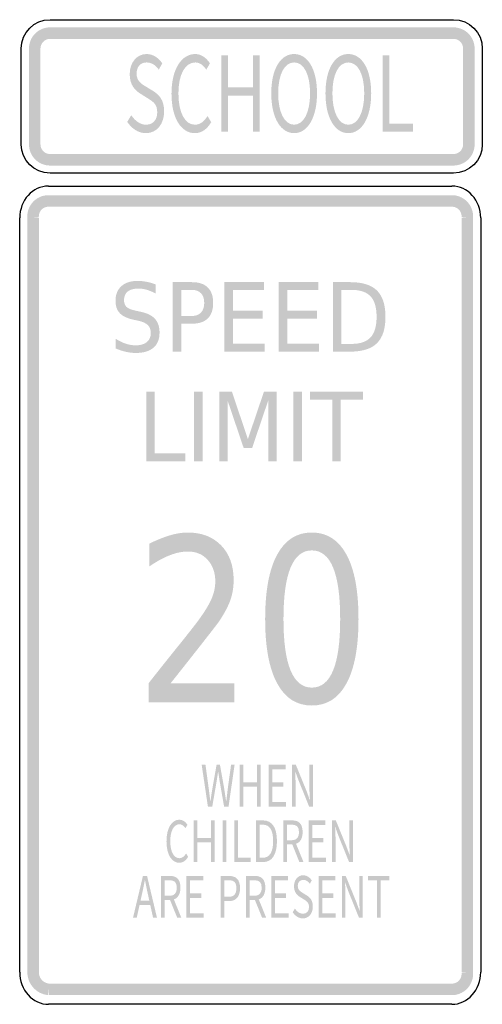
# Model space of a CAD drawing. Header units: inches. Extents: x -0.5 to 0.5, y -1.07 to 1.07.
import ezdxf

# ---------------------------------------------------------------- set-up
doc = ezdxf.new("R2010")
doc.units = ezdxf.units.IN
doc.header["$MEASUREMENT"] = 0

msp = doc.modelspace()

# ---------------------------------------------------------------- hatches: boundary and pattern name
for points in [[(-0.4343, 1.0486), (-0.4388, 1.0484), (-0.4432, 1.0477), (-0.4476, 1.0466), (-0.4518, 1.0451), (-0.4558, 1.0432), (-0.4597, 1.0409), (-0.4633, 1.0382), (-0.4666, 1.0352), (-0.4696, 1.0319), (-0.4723, 1.0283), (-0.4746, 1.0244), (-0.4765, 1.0204), (-0.478, 1.0162), (-0.4791, 1.0118), (-0.4798, 1.0074), (-0.48, 1.0029), (-0.4551, 1.0029), (-0.455, 1.0049), (-0.4547, 1.007), (-0.4542, 1.0089), (-0.4535, 1.0108), (-0.4526, 1.0127), (-0.4516, 1.0144), (-0.4503, 1.0161), (-0.449, 1.0176), (-0.4475, 1.019), (-0.4458, 1.0202), (-0.4441, 1.0212), (-0.4422, 1.0221), (-0.4403, 1.0228), (-0.4383, 1.0233), (-0.4363, 1.0236), (-0.4343, 1.0237), (-0.4343, 1.0486)], [(-0.4343, 1.0237), (0.4377, 1.0237), (0.4377, 1.0486), (-0.4343, 1.0486), (-0.4343, 1.0237)], [(0.4834, 1.0029), (0.4832, 1.0074), (0.4825, 1.0118), (0.4814, 1.0162), (0.4799, 1.0204), (0.478, 1.0244), (0.4757, 1.0283), (0.473, 1.0319), (0.47, 1.0352), (0.4667, 1.0382), (0.4631, 1.0409), (0.4592, 1.0432), (0.4552, 1.0451), (0.451, 1.0466), (0.4466, 1.0477), (0.4422, 1.0484), (0.4377, 1.0486), (0.4377, 1.0237), (0.4397, 1.0236), (0.4418, 1.0233), (0.4437, 1.0228), (0.4457, 1.0221), (0.4475, 1.0212), (0.4492, 1.0202), (0.4509, 1.019), (0.4524, 1.0176), (0.4538, 1.0161), (0.455, 1.0144), (0.456, 1.0127), (0.4569, 1.0108), (0.4576, 1.0089), (0.4581, 1.007), (0.4584, 1.0049), (0.4585, 1.0029), (0.4834, 1.0029)], [(-0.4551, 0.7953), (-0.4551, 1.0029), (-0.48, 1.0029), (-0.48, 0.7953), (-0.4551, 0.7953)], [(0.4585, 1.0029), (0.4585, 0.7953), (0.4834, 0.7953), (0.4834, 1.0029), (0.4585, 1.0029)], [(-0.0643, 0.8227), (-0.0498, 0.8227), (-0.0498, 0.9007), (0.0042, 0.9007), (0.0042, 0.8227), (0.0189, 0.8227), (0.0189, 0.988), (0.0042, 0.988), (0.0042, 0.9187), (-0.0498, 0.9187), (-0.0498, 0.988), (-0.0643, 0.988), (-0.0643, 0.8227)], [(0.2849, 0.8227), (0.3501, 0.8227), (0.3501, 0.8405), (0.2994, 0.8405), (0.2994, 0.988), (0.2849, 0.988), (0.2849, 0.8227)], [(-0.48, 0.7953), (-0.4798, 0.7911), (-0.4792, 0.7869), (-0.4782, 0.7828), (-0.4769, 0.7788), (-0.4752, 0.7749), (-0.4731, 0.7712), (-0.4707, 0.7678), (-0.4681, 0.7645), (-0.4651, 0.7615), (-0.4618, 0.7588), (-0.4583, 0.7564), (-0.4547, 0.7544), (-0.4508, 0.7527), (-0.4468, 0.7513), (-0.4427, 0.7504), (-0.4385, 0.7498), (-0.4343, 0.7496), (-0.4343, 0.7745), (-0.4362, 0.7746), (-0.4381, 0.7749), (-0.44, 0.7753), (-0.4418, 0.7759), (-0.4436, 0.7767), (-0.4452, 0.7776), (-0.4468, 0.7787), (-0.4483, 0.7799), (-0.4496, 0.7813), (-0.4509, 0.7828), (-0.4519, 0.7844), (-0.4529, 0.786), (-0.4537, 0.7878), (-0.4543, 0.7896), (-0.4547, 0.7915), (-0.455, 0.7934), (-0.4551, 0.7953), (-0.48, 0.7953)], [(0.4377, 0.7496), (0.4422, 0.7498), (0.4466, 0.7505), (0.451, 0.7516), (0.4552, 0.7531), (0.4592, 0.755), (0.4631, 0.7573), (0.4667, 0.76), (0.47, 0.763), (0.473, 0.7663), (0.4757, 0.7699), (0.478, 0.7737), (0.4799, 0.7778), (0.4814, 0.782), (0.4825, 0.7864), (0.4832, 0.7908), (0.4834, 0.7953), (0.4585, 0.7953), (0.4584, 0.7932), (0.4581, 0.7912), (0.4576, 0.7893), (0.4569, 0.7873), (0.456, 0.7855), (0.455, 0.7837), (0.4538, 0.7821), (0.4524, 0.7806), (0.4509, 0.7792), (0.4492, 0.778), (0.4475, 0.777), (0.4457, 0.7761), (0.4437, 0.7754), (0.4418, 0.7749), (0.4397, 0.7746), (0.4377, 0.7745), (0.4377, 0.7496)], [(0.4377, 0.7745), (-0.4343, 0.7745), (-0.4343, 0.7496), (0.4377, 0.7496), (0.4377, 0.7745)], [(-0.4377, 0.6855), (-0.442, 0.6853), (-0.4462, 0.6847), (-0.4504, 0.6837), (-0.4544, 0.6824), (-0.4583, 0.6806), (-0.462, 0.6785), (-0.4655, 0.6761), (-0.4688, 0.6734), (-0.4718, 0.6703), (-0.4745, 0.667), (-0.4769, 0.6635), (-0.4789, 0.6598), (-0.4806, 0.6558), (-0.4819, 0.6518), (-0.4829, 0.6476), (-0.4834, 0.6434), (-0.4836, 0.6391), (-0.4833, 0.6349), (-0.4585, 0.6375), (-0.4587, 0.6394), (-0.4586, 0.6414), (-0.4583, 0.6433), (-0.4579, 0.6452), (-0.4573, 0.647), (-0.4565, 0.6488), (-0.4556, 0.6505), (-0.4545, 0.6522), (-0.4533, 0.6537), (-0.4519, 0.6551), (-0.4504, 0.6563), (-0.4488, 0.6574), (-0.4471, 0.6584), (-0.4453, 0.6592), (-0.4435, 0.6598), (-0.4416, 0.6602), (-0.4397, 0.6605), (-0.4377, 0.6606), (-0.4377, 0.6855)], [(-0.4377, 0.6606), (0.4343, 0.6606), (0.4343, 0.6855), (-0.4377, 0.6855), (-0.4377, 0.6606)], [(0.4799, 0.6349), (0.4802, 0.6391), (0.48, 0.6434), (0.4795, 0.6476), (0.4785, 0.6518), (0.4772, 0.6558), (0.4755, 0.6598), (0.4735, 0.6635), (0.4711, 0.667), (0.4684, 0.6703), (0.4654, 0.6734), (0.4621, 0.6761), (0.4586, 0.6785), (0.4549, 0.6806), (0.451, 0.6824), (0.4469, 0.6837), (0.4428, 0.6847), (0.4386, 0.6853), (0.4343, 0.6855), (0.4343, 0.6606), (0.4362, 0.6605), (0.4382, 0.6602), (0.4401, 0.6598), (0.4419, 0.6592), (0.4437, 0.6584), (0.4454, 0.6574), (0.447, 0.6563), (0.4485, 0.6551), (0.4499, 0.6537), (0.4511, 0.6522), (0.4522, 0.6505), (0.4531, 0.6488), (0.4539, 0.647), (0.4545, 0.6452), (0.4549, 0.6433), (0.4552, 0.6414), (0.4552, 0.6394), (0.4551, 0.6375), (0.4799, 0.6349)], [(-0.4585, -0.996), (-0.4585, 0.6362), (-0.4834, 0.6362), (-0.4834, -0.996), (-0.4585, -0.996)], [(0.4551, 0.6362), (0.4551, -0.996), (0.48, -0.996), (0.48, 0.6362), (0.4551, 0.6362)], [(-0.0573, 0.4973), (0.0282, 0.4973), (0.0282, 0.4802), (-0.039, 0.4802), (-0.039, 0.4357), (0.0255, 0.4357), (0.0255, 0.4186), (-0.039, 0.4186), (-0.039, 0.3641), (0.0299, 0.3641), (0.0299, 0.347), (-0.0573, 0.347), (-0.0573, 0.4973)], [(0.0599, 0.4973), (0.1454, 0.4973), (0.1454, 0.4802), (0.0782, 0.4802), (0.0782, 0.4357), (0.1427, 0.4357), (0.1427, 0.4186), (0.0782, 0.4186), (0.0782, 0.3641), (0.1471, 0.3641), (0.1471, 0.347), (0.0599, 0.347), (0.0599, 0.4973)], [(-0.2265, 0.2601), (-0.2081, 0.2601), (-0.2081, 0.1269), (-0.1423, 0.1269), (-0.1423, 0.1098), (-0.2265, 0.1098), (-0.2265, 0.2601)], [(-0.1232, 0.2601), (-0.1048, 0.2601), (-0.1048, 0.1098), (-0.1232, 0.1098), (-0.1232, 0.2601)], [(-0.0685, 0.2601), (-0.0412, 0.2601), (-0.0067, 0.1578), (0.0279, 0.2601), (0.0552, 0.2601), (0.0552, 0.1098), (0.0374, 0.1098), (0.0374, 0.2418), (0.0025, 0.1387), (-0.0159, 0.1387), (-0.0508, 0.2418), (-0.0508, 0.1098), (-0.0685, 0.1098), (-0.0685, 0.2601)], [(0.0916, 0.2601), (0.1099, 0.2601), (0.1099, 0.1098), (0.0916, 0.1098), (0.0916, 0.2601)], [(0.1276, 0.2601), (0.242, 0.2601), (0.242, 0.243), (0.1939, 0.243), (0.1939, 0.1098), (0.1756, 0.1098), (0.1756, 0.243), (0.1276, 0.243), (0.1276, 0.2601)], [(-0.0245, -0.6372), (-0.0166, -0.6372), (-0.0166, -0.5946), (0.0129, -0.5946), (0.0129, -0.6372), (0.0209, -0.6372), (0.0209, -0.547), (0.0129, -0.547), (0.0129, -0.5848), (-0.0166, -0.5848), (-0.0166, -0.547), (-0.0245, -0.547), (-0.0245, -0.6372)], [(0.0382, -0.6372), (0.0755, -0.6372), (0.0755, -0.6275), (0.0461, -0.6275), (0.0461, -0.5946), (0.0701, -0.5946), (0.0701, -0.5849), (0.0461, -0.5849), (0.0461, -0.5566), (0.0746, -0.5566), (0.0746, -0.547), (0.0382, -0.547), (0.0382, -0.6372)], [(-0.1241, -0.7574), (-0.1161, -0.7574), (-0.1161, -0.7149), (-0.0867, -0.7149), (-0.0867, -0.7574), (-0.0787, -0.7574), (-0.0787, -0.6673), (-0.0867, -0.6673), (-0.0867, -0.705), (-0.1161, -0.705), (-0.1161, -0.6673), (-0.1241, -0.6673), (-0.1241, -0.7574)], [(-0.0614, -0.7574), (-0.0534, -0.7574), (-0.0534, -0.6673), (-0.0614, -0.6673), (-0.0614, -0.7574)], [(-0.0361, -0.7574), (-0.0006, -0.7574), (-0.0006, -0.7477), (-0.0282, -0.7477), (-0.0282, -0.6673), (-0.0361, -0.6673), (-0.0361, -0.7574)], [(0.1246, -0.7574), (0.1619, -0.7574), (0.1619, -0.7477), (0.1325, -0.7477), (0.1325, -0.7149), (0.1564, -0.7149), (0.1564, -0.7052), (0.1325, -0.7052), (0.1325, -0.6769), (0.1609, -0.6769), (0.1609, -0.6673), (0.1246, -0.6673), (0.1246, -0.7574)], [(-0.1396, -0.8777), (-0.1023, -0.8777), (-0.1023, -0.868), (-0.1317, -0.868), (-0.1317, -0.8351), (-0.1077, -0.8351), (-0.1077, -0.8254), (-0.1317, -0.8254), (-0.1317, -0.7971), (-0.1032, -0.7971), (-0.1032, -0.7875), (-0.1396, -0.7875), (-0.1396, -0.8777)], [(0.0439, -0.8777), (0.0812, -0.8777), (0.0812, -0.868), (0.0519, -0.868), (0.0519, -0.8351), (0.0758, -0.8351), (0.0758, -0.8254), (0.0519, -0.8254), (0.0519, -0.7971), (0.0803, -0.7971), (0.0803, -0.7875), (0.0439, -0.7875), (0.0439, -0.8777)], [(0.146, -0.8777), (0.1833, -0.8777), (0.1833, -0.868), (0.1539, -0.868), (0.1539, -0.8351), (0.1778, -0.8351), (0.1778, -0.8254), (0.1539, -0.8254), (0.1539, -0.7971), (0.1823, -0.7971), (0.1823, -0.7875), (0.146, -0.7875), (0.146, -0.8777)], [(0.2721, -0.8777), (0.2801, -0.8777), (0.2801, -0.7971), (0.2992, -0.7971), (0.2992, -0.7875), (0.2529, -0.7875), (0.2529, -0.7971), (0.2721, -0.7971), (0.2721, -0.8777)], [(-0.4834, -0.996), (-0.4832, -1.0008), (-0.4824, -1.0056), (-0.4813, -1.0103), (-0.4797, -1.0149), (-0.4776, -1.0193), (-0.4751, -1.0234), (-0.4722, -1.0273), (-0.469, -1.0309), (-0.4654, -1.0342), (-0.4615, -1.0371), (-0.4574, -1.0396), (-0.453, -1.0417), (-0.4485, -1.0433), (-0.4438, -1.0445), (-0.439, -1.0453), (-0.4364, -1.0205), (-0.4388, -1.0201), (-0.4411, -1.0195), (-0.4434, -1.0187), (-0.4456, -1.0177), (-0.4476, -1.0164), (-0.4495, -1.015), (-0.4513, -1.0134), (-0.4529, -1.0116), (-0.4544, -1.0096), (-0.4556, -1.0076), (-0.4566, -1.0054), (-0.4574, -1.0031), (-0.458, -1.0008), (-0.4584, -0.9984), (-0.4585, -0.996), (-0.4834, -0.996)], [(0.4343, -1.0454), (0.4386, -1.0452), (0.4428, -1.0446), (0.4469, -1.0436), (0.451, -1.0422), (0.4549, -1.0405), (0.4586, -1.0384), (0.4621, -1.036), (0.4654, -1.0332), (0.4684, -1.0302), (0.4711, -1.0269), (0.4735, -1.0233), (0.4755, -1.0196), (0.4772, -1.0157), (0.4785, -1.0116), (0.4795, -1.0075), (0.48, -1.0032), (0.4802, -0.999), (0.4799, -0.9947), (0.4551, -0.9973), (0.4552, -0.9993), (0.4552, -1.0012), (0.4549, -1.0031), (0.4545, -1.005), (0.4539, -1.0069), (0.4531, -1.0087), (0.4522, -1.0104), (0.4511, -1.012), (0.4499, -1.0135), (0.4485, -1.0149), (0.447, -1.0162), (0.4454, -1.0173), (0.4437, -1.0182), (0.4419, -1.019), (0.4401, -1.0196), (0.4382, -1.0201), (0.4362, -1.0204), (0.4343, -1.0204), (0.4343, -1.0454)], [(0.4343, -1.0204), (-0.4377, -1.0204), (-0.4377, -1.0454), (0.4343, -1.0454), (0.4343, -1.0204)]]:
    msp.add_hatch(color=7).paths.add_polyline_path(points)
h = msp.add_hatch(color=7)
edge = h.paths.add_edge_path()
edge.add_spline(control_points=[(-0.2271, 0.8197), (-0.203, 0.8197), (-0.1878, 0.8405), (-0.1878, 0.8666), (-0.1878, 0.8912), (-0.1982, 0.9025), (-0.2116, 0.9109)], knot_values=[0, 0, 0, 0, 1, 1, 1, 2, 2, 2, 2], degree=3, periodic=0)
edge.add_line((-0.2116, 0.9109), (-0.2281, 0.921))
edge.add_spline(control_points=[(-0.2281, 0.921), (-0.2371, 0.9264), (-0.2473, 0.9325), (-0.2473, 0.9487), (-0.2473, 0.9634), (-0.2388, 0.9727), (-0.2257, 0.9727), (-0.215, 0.9727), (-0.2064, 0.9668), (-0.1993, 0.9573)], knot_values=[0, 0, 0, 0, 1, 1, 1, 2, 2, 2, 3, 3, 3, 3], degree=3, periodic=0)
edge.add_line((-0.1993, 0.9573), (-0.1918, 0.9706))
edge.add_spline(control_points=[(-0.1918, 0.9706), (-0.1998, 0.9826), (-0.212, 0.9909), (-0.2257, 0.9909), (-0.2467, 0.9909), (-0.2622, 0.9727), (-0.2622, 0.9472), (-0.2622, 0.923), (-0.2494, 0.9113), (-0.2386, 0.9048)], knot_values=[0, 0, 0, 0, 1, 1, 1, 2, 2, 2, 3, 3, 3, 3], degree=3, periodic=0)
edge.add_line((-0.2386, 0.9048), (-0.2221, 0.8944))
edge.add_spline(control_points=[(-0.2221, 0.8944), (-0.211, 0.8874), (-0.2027, 0.882), (-0.2027, 0.8648), (-0.2027, 0.8488), (-0.2116, 0.838), (-0.227, 0.838), (-0.239, 0.838), (-0.2506, 0.8461), (-0.2589, 0.8585)], knot_values=[0, 0, 0, 0, 1, 1, 1, 2, 2, 2, 3, 3, 3, 3], degree=3, periodic=0)
edge.add_line((-0.2589, 0.8585), (-0.2675, 0.8441))
edge.add_spline(control_points=[(-0.2675, 0.8441), (-0.2576, 0.8292), (-0.2435, 0.8197), (-0.2271, 0.8197)], knot_values=[0, 0, 0, 0, 1, 1, 1, 1], degree=3, periodic=0)
h = msp.add_hatch(color=7)
edge = h.paths.add_edge_path()
edge.add_spline(control_points=[(-0.1215, 0.8197), (-0.1065, 0.8197), (-0.0951, 0.8283), (-0.086, 0.8434)], knot_values=[0, 0, 0, 0, 1, 1, 1, 1], degree=3, periodic=0)
edge.add_line((-0.086, 0.8434), (-0.094, 0.8567))
edge.add_spline(control_points=[(-0.094, 0.8567), (-0.1014, 0.845), (-0.1098, 0.838), (-0.1209, 0.838), (-0.143, 0.838), (-0.1569, 0.8642), (-0.1569, 0.9059), (-0.1569, 0.9472), (-0.1422, 0.9727), (-0.1204, 0.9727), (-0.1104, 0.9727), (-0.1029, 0.9663), (-0.0967, 0.9571)], knot_values=[0, 0, 0, 0, 1, 1, 1, 2, 2, 2, 3, 3, 3, 4, 4, 4, 4], degree=3, periodic=0)
edge.add_line((-0.0967, 0.9571), (-0.0888, 0.9706))
edge.add_spline(control_points=[(-0.0888, 0.9706), (-0.0954, 0.9812), (-0.1065, 0.9909), (-0.1205, 0.9909), (-0.1499, 0.9909), (-0.1719, 0.9587), (-0.1719, 0.9052), (-0.1719, 0.8515), (-0.1504, 0.8197), (-0.1215, 0.8197)], knot_values=[0, 0, 0, 0, 1, 1, 1, 2, 2, 2, 3, 3, 3, 3], degree=3, periodic=0)
h = msp.add_hatch(color=7)
edge = h.paths.add_edge_path()
edge.add_spline(control_points=[(0.0932, 0.8197), (0.1223, 0.8197), (0.1427, 0.8529), (0.1427, 0.9059), (0.1427, 0.9589), (0.1223, 0.9909), (0.0932, 0.9909), (0.0642, 0.9909), (0.0438, 0.9589), (0.0438, 0.9059), (0.0438, 0.8529), (0.0642, 0.8197), (0.0932, 0.8197)], knot_values=[0, 0, 0, 0, 1, 1, 1, 2, 2, 2, 3, 3, 3, 4, 4, 4, 4], degree=3, periodic=0)
edge = h.paths.add_edge_path(flags=0)
edge.add_spline(control_points=[(0.0932, 0.838), (0.0724, 0.838), (0.0588, 0.8646), (0.0588, 0.9059), (0.0588, 0.9472), (0.0724, 0.9727), (0.0932, 0.9727), (0.1141, 0.9727), (0.1277, 0.9472), (0.1277, 0.9059), (0.1277, 0.8646), (0.1141, 0.838), (0.0932, 0.838)], knot_values=[0, 0, 0, 0, 1, 1, 1, 2, 2, 2, 3, 3, 3, 4, 4, 4, 4], degree=3, periodic=0)
h = msp.add_hatch(color=7)
edge = h.paths.add_edge_path()
edge.add_spline(control_points=[(0.2104, 0.8197), (0.2394, 0.8197), (0.2598, 0.8529), (0.2598, 0.9059), (0.2598, 0.9589), (0.2394, 0.9909), (0.2104, 0.9909), (0.1813, 0.9909), (0.161, 0.9589), (0.161, 0.9059), (0.161, 0.8529), (0.1813, 0.8197), (0.2104, 0.8197)], knot_values=[0, 0, 0, 0, 1, 1, 1, 2, 2, 2, 3, 3, 3, 4, 4, 4, 4], degree=3, periodic=0)
edge = h.paths.add_edge_path(flags=0)
edge.add_spline(control_points=[(0.2104, 0.838), (0.1895, 0.838), (0.176, 0.8646), (0.176, 0.9059), (0.176, 0.9472), (0.1895, 0.9727), (0.2104, 0.9727), (0.2312, 0.9727), (0.2448, 0.9472), (0.2448, 0.9059), (0.2448, 0.8646), (0.2312, 0.838), (0.2104, 0.838)], knot_values=[0, 0, 0, 0, 1, 1, 1, 2, 2, 2, 3, 3, 3, 4, 4, 4, 4], degree=3, periodic=0)
h = msp.add_hatch(color=7)
edge = h.paths.add_edge_path()
edge.add_line((-0.2059, 0.4924), (-0.2059, 0.4726))
edge.add_spline(control_points=[(-0.2059, 0.4726), (-0.2128, 0.4763), (-0.2193, 0.479), (-0.2255, 0.4808), (-0.2317, 0.4826), (-0.2376, 0.4835), (-0.2433, 0.4835), (-0.2533, 0.4835), (-0.261, 0.4814), (-0.2664, 0.4771), (-0.2718, 0.4728), (-0.2745, 0.4667), (-0.2745, 0.4588), (-0.2745, 0.4521), (-0.2727, 0.4471), (-0.2691, 0.4437), (-0.2656, 0.4403), (-0.2587, 0.4376), (-0.2487, 0.4355)], knot_values=[0, 0, 0, 0, 1, 1, 1, 2, 2, 2, 3, 3, 3, 4, 4, 4, 5, 5, 5, 6, 6, 6, 6], degree=3, periodic=0)
edge.add_line((-0.2487, 0.4355), (-0.2377, 0.433))
edge.add_spline(control_points=[(-0.2377, 0.433), (-0.224, 0.4301), (-0.2139, 0.425), (-0.2074, 0.4177), (-0.201, 0.4105), (-0.1977, 0.4007), (-0.1977, 0.3885), (-0.1977, 0.3739), (-0.2021, 0.3629), (-0.2109, 0.3554), (-0.2196, 0.3479), (-0.2325, 0.3441), (-0.2495, 0.3441), (-0.2559, 0.3441), (-0.2627, 0.3449), (-0.2699, 0.3465), (-0.2772, 0.3481), (-0.2846, 0.3505), (-0.2923, 0.3537)], knot_values=[0, 0, 0, 0, 1, 1, 1, 2, 2, 2, 3, 3, 3, 4, 4, 4, 5, 5, 5, 6, 6, 6, 6], degree=3, periodic=0)
edge.add_line((-0.2923, 0.3537), (-0.2923, 0.3746))
edge.add_spline(control_points=[(-0.2923, 0.3746), (-0.2849, 0.37), (-0.2776, 0.3665), (-0.2705, 0.3641), (-0.2634, 0.3618), (-0.2564, 0.3606), (-0.2495, 0.3606), (-0.2391, 0.3606), (-0.231, 0.3629), (-0.2253, 0.3675), (-0.2196, 0.372), (-0.2167, 0.3785), (-0.2167, 0.387), (-0.2167, 0.3944), (-0.2188, 0.4001), (-0.2229, 0.4043), (-0.227, 0.4085), (-0.2337, 0.4116), (-0.243, 0.4137)], knot_values=[0, 0, 0, 0, 1, 1, 1, 2, 2, 2, 3, 3, 3, 4, 4, 4, 5, 5, 5, 6, 6, 6, 6], degree=3, periodic=0)
edge.add_line((-0.243, 0.4137), (-0.2541, 0.4161))
edge.add_spline(control_points=[(-0.2541, 0.4161), (-0.2678, 0.4191), (-0.2777, 0.4238), (-0.2837, 0.4303), (-0.2898, 0.4367), (-0.2929, 0.4457), (-0.2929, 0.4572), (-0.2929, 0.4704), (-0.2886, 0.4809), (-0.2802, 0.4886), (-0.2718, 0.4962), (-0.2602, 0.5), (-0.2454, 0.5), (-0.2391, 0.5), (-0.2326, 0.4994), (-0.226, 0.4981), (-0.2194, 0.4969), (-0.2127, 0.4949), (-0.2059, 0.4924)], knot_values=[0, 0, 0, 0, 1, 1, 1, 2, 2, 2, 3, 3, 3, 4, 4, 4, 5, 5, 5, 6, 6, 6, 6], degree=3, periodic=0)
h = msp.add_hatch(color=7)
edge = h.paths.add_edge_path()
edge.add_line((-0.1691, 0.4973), (-0.1278, 0.4973))
edge.add_spline(control_points=[(-0.1278, 0.4973), (-0.1127, 0.4973), (-0.1012, 0.4935), (-0.0935, 0.4859), (-0.0857, 0.4783), (-0.0818, 0.4671), (-0.0818, 0.4524), (-0.0818, 0.4376), (-0.0857, 0.4264), (-0.0935, 0.4188), (-0.1012, 0.4112), (-0.1127, 0.4074), (-0.1278, 0.4074)], knot_values=[0, 0, 0, 0, 1, 1, 1, 2, 2, 2, 3, 3, 3, 4, 4, 4, 4], degree=3, periodic=0)
edge.add_line((-0.1278, 0.4074), (-0.1508, 0.4074))
edge.add_line((-0.1508, 0.4074), (-0.1508, 0.347))
edge.add_line((-0.1508, 0.347), (-0.1691, 0.347))
edge.add_line((-0.1691, 0.347), (-0.1691, 0.4973))
edge = h.paths.add_edge_path(flags=0)
edge.add_line((-0.1508, 0.4806), (-0.1508, 0.4241))
edge.add_line((-0.1508, 0.4241), (-0.1278, 0.4241))
edge.add_spline(control_points=[(-0.1278, 0.4241), (-0.1193, 0.4241), (-0.1127, 0.4266), (-0.1081, 0.4315), (-0.1034, 0.4364), (-0.1011, 0.4434), (-0.1011, 0.4524), (-0.1011, 0.4614), (-0.1034, 0.4684), (-0.1081, 0.4733), (-0.1127, 0.4782), (-0.1193, 0.4806), (-0.1278, 0.4806)], knot_values=[0, 0, 0, 0, 1, 1, 1, 2, 2, 2, 3, 3, 3, 4, 4, 4, 4], degree=3, periodic=0)
edge.add_line((-0.1278, 0.4806), (-0.1508, 0.4806))
h = msp.add_hatch(color=7)
edge = h.paths.add_edge_path()
edge.add_line((0.1771, 0.4973), (0.2146, 0.4973))
edge.add_spline(control_points=[(0.2146, 0.4973), (0.2409, 0.4973), (0.2601, 0.4913), (0.2724, 0.4792), (0.2846, 0.467), (0.2907, 0.4481), (0.2907, 0.4223), (0.2907, 0.3964), (0.2846, 0.3774), (0.2723, 0.3652), (0.26, 0.3531), (0.2407, 0.347), (0.2146, 0.347)], knot_values=[0, 0, 0, 0, 1, 1, 1, 2, 2, 2, 3, 3, 3, 4, 4, 4, 4], degree=3, periodic=0)
edge.add_line((0.2146, 0.347), (0.1771, 0.347))
edge.add_line((0.1771, 0.347), (0.1771, 0.4973))
edge = h.paths.add_edge_path(flags=0)
edge.add_line((0.1954, 0.4806), (0.1954, 0.3637))
edge.add_line((0.1954, 0.3637), (0.2175, 0.3637))
edge.add_spline(control_points=[(0.2175, 0.3637), (0.2361, 0.3637), (0.2498, 0.3684), (0.2585, 0.3778), (0.2672, 0.3872), (0.2715, 0.4021), (0.2715, 0.4223), (0.2715, 0.4425), (0.2672, 0.4572), (0.2585, 0.4666), (0.2498, 0.4759), (0.2361, 0.4806), (0.2175, 0.4806)], knot_values=[0, 0, 0, 0, 1, 1, 1, 2, 2, 2, 3, 3, 3, 4, 4, 4, 4], degree=3, periodic=0)
edge.add_line((0.2175, 0.4806), (0.1954, 0.4806))
h = msp.add_hatch(color=7)
edge = h.paths.add_edge_path()
edge.add_line((-0.1738, -0.3706), (-0.0359, -0.3706))
edge.add_line((-0.0359, -0.3706), (-0.0359, -0.4117))
edge.add_line((-0.0359, -0.4117), (-0.2214, -0.4117))
edge.add_line((-0.2214, -0.4117), (-0.2214, -0.3706))
edge.add_spline(control_points=[(-0.2214, -0.3706), (-0.2065, -0.3514), (-0.186, -0.3257), (-0.1601, -0.2934), (-0.1341, -0.2611), (-0.1178, -0.2403), (-0.1112, -0.2309), (-0.0986, -0.2134), (-0.0897, -0.1985), (-0.0847, -0.1864), (-0.0797, -0.1742), (-0.0772, -0.1622), (-0.0772, -0.1505), (-0.0772, -0.1313), (-0.0827, -0.1157), (-0.0936, -0.1036), (-0.1044, -0.0915), (-0.1186, -0.0855), (-0.1362, -0.0855), (-0.1485, -0.0855), (-0.1615, -0.0881), (-0.1753, -0.0935), (-0.1891, -0.0988), (-0.2038, -0.1068), (-0.2195, -0.1176)], knot_values=[0, 0, 0, 0, 1, 1, 1, 2, 2, 2, 3, 3, 3, 4, 4, 4, 5, 5, 5, 6, 6, 6, 7, 7, 7, 8, 8, 8, 8], degree=3, periodic=0)
edge.add_line((-0.2195, -0.1176), (-0.2195, -0.0683))
edge.add_spline(control_points=[(-0.2195, -0.0683), (-0.2035, -0.0604), (-0.1886, -0.0545), (-0.1748, -0.0504), (-0.1609, -0.0464), (-0.1483, -0.0444), (-0.1368, -0.0444), (-0.1065, -0.0444), (-0.0824, -0.0537), (-0.0644, -0.0724), (-0.0464, -0.0911), (-0.0375, -0.1161), (-0.0375, -0.1473), (-0.0375, -0.1622), (-0.0397, -0.1762), (-0.0442, -0.1895), (-0.0487, -0.2028), (-0.0569, -0.2184), (-0.0688, -0.2365)], knot_values=[0, 0, 0, 0, 1, 1, 1, 2, 2, 2, 3, 3, 3, 4, 4, 4, 5, 5, 5, 6, 6, 6, 6], degree=3, periodic=0)
edge.add_spline(control_points=[(-0.0688, -0.2365), (-0.0721, -0.2412), (-0.0825, -0.2546), (-0.1, -0.277), (-0.1174, -0.2993), (-0.142, -0.3305), (-0.1738, -0.3706)], knot_values=[0, 0, 0, 0, 1, 1, 1, 2, 2, 2, 2], degree=3, periodic=0)
h = msp.add_hatch(color=7)
edge = h.paths.add_edge_path()
edge.add_spline(control_points=[(0.1315, -0.0444), (0.1643, -0.0444), (0.1893, -0.0604), (0.2065, -0.0924), (0.2238, -0.1243), (0.2324, -0.1708), (0.2324, -0.2317), (0.2324, -0.2924), (0.2238, -0.3387), (0.2065, -0.3707), (0.1893, -0.4027), (0.1643, -0.4187), (0.1315, -0.4187), (0.0987, -0.4187), (0.0737, -0.4027), (0.0565, -0.3707), (0.0392, -0.3387), (0.0306, -0.2924), (0.0306, -0.2317), (0.0306, -0.1708), (0.0392, -0.1243), (0.0565, -0.0924), (0.0737, -0.0604), (0.0987, -0.0444), (0.1315, -0.0444)], knot_values=[0, 0, 0, 0, 1, 1, 1, 2, 2, 2, 3, 3, 3, 4, 4, 4, 5, 5, 5, 6, 6, 6, 7, 7, 7, 8, 8, 8, 8], degree=3, periodic=0)
edge = h.paths.add_edge_path(flags=0)
edge.add_spline(control_points=[(0.1315, -0.0831), (0.1112, -0.0831), (0.0959, -0.0954), (0.0856, -0.1202), (0.0753, -0.1449), (0.0702, -0.182), (0.0702, -0.2317), (0.0702, -0.2811), (0.0753, -0.3182), (0.0856, -0.3429), (0.0959, -0.3676), (0.1112, -0.38), (0.1315, -0.38), (0.1519, -0.38), (0.1673, -0.3676), (0.1775, -0.3429), (0.1877, -0.3182), (0.1928, -0.2811), (0.1928, -0.2317), (0.1928, -0.182), (0.1877, -0.1449), (0.1775, -0.1202), (0.1673, -0.0954), (0.1519, -0.0831), (0.1315, -0.0831)], knot_values=[0, 0, 0, 0, 1, 1, 1, 2, 2, 2, 3, 3, 3, 4, 4, 4, 5, 5, 5, 6, 6, 6, 7, 7, 7, 8, 8, 8, 8], degree=3, periodic=0)
h = msp.add_hatch(color=7)
edge = h.paths.add_edge_path()
edge.add_line((-0.0932, -0.6372), (-0.0837, -0.6372))
edge.add_line((-0.0837, -0.6372), (-0.0743, -0.5828))
edge.add_spline(control_points=[(-0.0743, -0.5828), (-0.0733, -0.5757), (-0.0721, -0.5691), (-0.0712, -0.5622)], knot_values=[0, 0, 0, 0, 1, 1, 1, 1], degree=3, periodic=0)
edge.add_line((-0.0712, -0.5622), (-0.0708, -0.5622))
edge.add_spline(control_points=[(-0.0708, -0.5622), (-0.0698, -0.5691), (-0.0688, -0.5757), (-0.0677, -0.5828)], knot_values=[0, 0, 0, 0, 1, 1, 1, 1], degree=3, periodic=0)
edge.add_line((-0.0677, -0.5828), (-0.0582, -0.6372))
edge.add_line((-0.0582, -0.6372), (-0.0485, -0.6372))
edge.add_line((-0.0485, -0.6372), (-0.0355, -0.547))
edge.add_line((-0.0355, -0.547), (-0.0431, -0.547))
edge.add_line((-0.0431, -0.547), (-0.0499, -0.5961))
edge.add_spline(control_points=[(-0.0499, -0.5961), (-0.051, -0.6058), (-0.0522, -0.6155), (-0.0533, -0.6254)], knot_values=[0, 0, 0, 0, 1, 1, 1, 1], degree=3, periodic=0)
edge.add_line((-0.0533, -0.6254), (-0.0538, -0.6254))
edge.add_spline(control_points=[(-0.0538, -0.6254), (-0.0554, -0.6155), (-0.0568, -0.6057), (-0.0583, -0.5961)], knot_values=[0, 0, 0, 0, 1, 1, 1, 1], degree=3, periodic=0)
edge.add_line((-0.0583, -0.5961), (-0.0671, -0.547))
edge.add_line((-0.0671, -0.547), (-0.0744, -0.547))
edge.add_line((-0.0744, -0.547), (-0.0831, -0.5961))
edge.add_spline(control_points=[(-0.0831, -0.5961), (-0.0847, -0.6058), (-0.0862, -0.6155), (-0.0876, -0.6254)], knot_values=[0, 0, 0, 0, 1, 1, 1, 1], degree=3, periodic=0)
edge.add_line((-0.0876, -0.6254), (-0.088, -0.6254))
edge.add_spline(control_points=[(-0.088, -0.6254), (-0.0892, -0.6155), (-0.0904, -0.6058), (-0.0917, -0.5961)], knot_values=[0, 0, 0, 0, 1, 1, 1, 1], degree=3, periodic=0)
edge.add_line((-0.0917, -0.5961), (-0.0984, -0.547))
edge.add_line((-0.0984, -0.547), (-0.1066, -0.547))
edge.add_line((-0.1066, -0.547), (-0.0932, -0.6372))
h = msp.add_hatch(color=7)
edge = h.paths.add_edge_path()
edge.add_line((0.0889, -0.6372), (0.0964, -0.6372))
edge.add_line((0.0964, -0.6372), (0.0964, -0.5898))
edge.add_spline(control_points=[(0.0964, -0.5898), (0.0964, -0.5803), (0.0958, -0.5707), (0.0955, -0.5616)], knot_values=[0, 0, 0, 0, 1, 1, 1, 1], degree=3, periodic=0)
edge.add_line((0.0955, -0.5616), (0.0958, -0.5616))
edge.add_line((0.0958, -0.5616), (0.1026, -0.5802))
edge.add_line((0.1026, -0.5802), (0.1256, -0.6372))
edge.add_line((0.1256, -0.6372), (0.1338, -0.6372))
edge.add_line((0.1338, -0.6372), (0.1338, -0.547))
edge.add_line((0.1338, -0.547), (0.1262, -0.547))
edge.add_line((0.1262, -0.547), (0.1262, -0.5939))
edge.add_spline(control_points=[(0.1262, -0.5939), (0.1262, -0.6032), (0.1268, -0.6134), (0.1274, -0.6224)], knot_values=[0, 0, 0, 0, 1, 1, 1, 1], degree=3, periodic=0)
edge.add_line((0.1274, -0.6224), (0.1269, -0.6224))
edge.add_line((0.1269, -0.6224), (0.1201, -0.6038))
edge.add_line((0.1201, -0.6038), (0.097, -0.547))
edge.add_line((0.097, -0.547), (0.0889, -0.547))
edge.add_line((0.0889, -0.547), (0.0889, -0.6372))
h = msp.add_hatch(color=7)
edge = h.paths.add_edge_path()
edge.add_spline(control_points=[(-0.1552, -0.759), (-0.1471, -0.759), (-0.1409, -0.7544), (-0.1359, -0.7461)], knot_values=[0, 0, 0, 0, 1, 1, 1, 1], degree=3, periodic=0)
edge.add_line((-0.1359, -0.7461), (-0.1403, -0.7389))
edge.add_spline(control_points=[(-0.1403, -0.7389), (-0.1443, -0.7453), (-0.1489, -0.7491), (-0.1549, -0.7491), (-0.167, -0.7491), (-0.1745, -0.7348), (-0.1745, -0.712), (-0.1745, -0.6895), (-0.1665, -0.6756), (-0.1546, -0.6756), (-0.1492, -0.6756), (-0.1451, -0.6791), (-0.1417, -0.6841)], knot_values=[0, 0, 0, 0, 1, 1, 1, 2, 2, 2, 3, 3, 3, 4, 4, 4, 4], degree=3, periodic=0)
edge.add_line((-0.1417, -0.6841), (-0.1374, -0.6767))
edge.add_spline(control_points=[(-0.1374, -0.6767), (-0.141, -0.6709), (-0.1471, -0.6657), (-0.1547, -0.6657), (-0.1707, -0.6657), (-0.1827, -0.6833), (-0.1827, -0.7124), (-0.1827, -0.7417), (-0.171, -0.759), (-0.1552, -0.759)], knot_values=[0, 0, 0, 0, 1, 1, 1, 2, 2, 2, 3, 3, 3, 3], degree=3, periodic=0)
h = msp.add_hatch(color=7)
edge = h.paths.add_edge_path()
edge.add_line((0.0106, -0.7574), (0.0267, -0.7574))
edge.add_spline(control_points=[(0.0267, -0.7574), (0.0458, -0.7574), (0.0561, -0.7406), (0.0561, -0.712), (0.0561, -0.6833), (0.0458, -0.6673), (0.0264, -0.6673)], knot_values=[0, 0, 0, 0, 1, 1, 1, 2, 2, 2, 2], degree=3, periodic=0)
edge.add_line((0.0264, -0.6673), (0.0106, -0.6673))
edge.add_line((0.0106, -0.6673), (0.0106, -0.7574))
edge = h.paths.add_edge_path(flags=0)
edge.add_line((0.0185, -0.7481), (0.0185, -0.6765))
edge.add_line((0.0185, -0.6765), (0.0257, -0.6765))
edge.add_spline(control_points=[(0.0257, -0.6765), (0.0406, -0.6765), (0.0479, -0.6892), (0.0479, -0.712), (0.0479, -0.7348), (0.0406, -0.7481), (0.0257, -0.7481)], knot_values=[0, 0, 0, 0, 1, 1, 1, 2, 2, 2, 2], degree=3, periodic=0)
edge.add_line((0.0257, -0.7481), (0.0185, -0.7481))
h = msp.add_hatch(color=7)
edge = h.paths.add_edge_path()
edge.add_line((0.1045, -0.7574), (0.1135, -0.7574))
edge.add_line((0.1135, -0.7574), (0.0974, -0.7179))
edge.add_spline(control_points=[(0.0974, -0.7179), (0.106, -0.715), (0.1116, -0.7066), (0.1116, -0.6925), (0.1116, -0.6738), (0.1024, -0.6673), (0.0896, -0.6673)], knot_values=[0, 0, 0, 0, 1, 1, 1, 2, 2, 2, 2], degree=3, periodic=0)
edge.add_line((0.0896, -0.6673), (0.0699, -0.6673))
edge.add_line((0.0699, -0.6673), (0.0699, -0.7574))
edge.add_line((0.0699, -0.7574), (0.0778, -0.7574))
edge.add_line((0.0778, -0.7574), (0.0778, -0.7192))
edge.add_line((0.0778, -0.7192), (0.0892, -0.7192))
edge.add_line((0.0892, -0.7192), (0.1045, -0.7574))
edge = h.paths.add_edge_path(flags=0)
edge.add_line((0.0778, -0.7101), (0.0778, -0.6765))
edge.add_line((0.0778, -0.6765), (0.0884, -0.6765))
edge.add_spline(control_points=[(0.0884, -0.6765), (0.0983, -0.6765), (0.1037, -0.6807), (0.1037, -0.6925), (0.1037, -0.7043), (0.0983, -0.7101), (0.0884, -0.7101)], knot_values=[0, 0, 0, 0, 1, 1, 1, 2, 2, 2, 2], degree=3, periodic=0)
edge.add_line((0.0884, -0.7101), (0.0778, -0.7101))
h = msp.add_hatch(color=7)
edge = h.paths.add_edge_path()
edge.add_line((0.1753, -0.7574), (0.1828, -0.7574))
edge.add_line((0.1828, -0.7574), (0.1828, -0.7101))
edge.add_spline(control_points=[(0.1828, -0.7101), (0.1828, -0.7006), (0.1822, -0.691), (0.1818, -0.6819)], knot_values=[0, 0, 0, 0, 1, 1, 1, 1], degree=3, periodic=0)
edge.add_line((0.1818, -0.6819), (0.1822, -0.6819))
edge.add_line((0.1822, -0.6819), (0.189, -0.7005))
edge.add_line((0.189, -0.7005), (0.212, -0.7574))
edge.add_line((0.212, -0.7574), (0.2202, -0.7574))
edge.add_line((0.2202, -0.7574), (0.2202, -0.6673))
edge.add_line((0.2202, -0.6673), (0.2126, -0.6673))
edge.add_line((0.2126, -0.6673), (0.2126, -0.7141))
edge.add_spline(control_points=[(0.2126, -0.7141), (0.2126, -0.7235), (0.2132, -0.7337), (0.2137, -0.7427)], knot_values=[0, 0, 0, 0, 1, 1, 1, 1], degree=3, periodic=0)
edge.add_line((0.2137, -0.7427), (0.2133, -0.7427))
edge.add_line((0.2133, -0.7427), (0.2065, -0.7241))
edge.add_line((0.2065, -0.7241), (0.1834, -0.6673))
edge.add_line((0.1834, -0.6673), (0.1753, -0.6673))
edge.add_line((0.1753, -0.6673), (0.1753, -0.7574))
h = msp.add_hatch(color=7)
h.paths.add_polyline_path([(-0.255, -0.8777), (-0.247, -0.8777), (-0.2409, -0.8501), (-0.2178, -0.8501), (-0.2117, -0.8777), (-0.2033, -0.8777), (-0.2247, -0.7875), (-0.2336, -0.7875), (-0.255, -0.8777)])
edge = h.paths.add_edge_path(flags=0)
edge.add_line((-0.2389, -0.8412), (-0.2358, -0.8273))
edge.add_spline(control_points=[(-0.2358, -0.8273), (-0.2335, -0.8171), (-0.2315, -0.8073), (-0.2295, -0.7968)], knot_values=[0, 0, 0, 0, 1, 1, 1, 1], degree=3, periodic=0)
edge.add_line((-0.2295, -0.7968), (-0.2291, -0.7968))
edge.add_spline(control_points=[(-0.2291, -0.7968), (-0.2271, -0.8072), (-0.2251, -0.8171), (-0.2228, -0.8273)], knot_values=[0, 0, 0, 0, 1, 1, 1, 1], degree=3, periodic=0)
edge.add_line((-0.2228, -0.8273), (-0.2198, -0.8412))
edge.add_line((-0.2198, -0.8412), (-0.2389, -0.8412))
h = msp.add_hatch(color=7)
edge = h.paths.add_edge_path()
edge.add_line((-0.1596, -0.8777), (-0.1507, -0.8777))
edge.add_line((-0.1507, -0.8777), (-0.1667, -0.8382))
edge.add_spline(control_points=[(-0.1667, -0.8382), (-0.1582, -0.8353), (-0.1525, -0.8269), (-0.1525, -0.8127), (-0.1525, -0.794), (-0.1617, -0.7875), (-0.1745, -0.7875)], knot_values=[0, 0, 0, 0, 1, 1, 1, 2, 2, 2, 2], degree=3, periodic=0)
edge.add_line((-0.1745, -0.7875), (-0.1943, -0.7875))
edge.add_line((-0.1943, -0.7875), (-0.1943, -0.8777))
edge.add_line((-0.1943, -0.8777), (-0.1863, -0.8777))
edge.add_line((-0.1863, -0.8777), (-0.1863, -0.8394))
edge.add_line((-0.1863, -0.8394), (-0.175, -0.8394))
edge.add_line((-0.175, -0.8394), (-0.1596, -0.8777))
edge = h.paths.add_edge_path(flags=0)
edge.add_line((-0.1863, -0.8303), (-0.1863, -0.7968))
edge.add_line((-0.1863, -0.7968), (-0.1757, -0.7968))
edge.add_spline(control_points=[(-0.1757, -0.7968), (-0.1658, -0.7968), (-0.1604, -0.8009), (-0.1604, -0.8127), (-0.1604, -0.8246), (-0.1658, -0.8303), (-0.1757, -0.8303)], knot_values=[0, 0, 0, 0, 1, 1, 1, 2, 2, 2, 2], degree=3, periodic=0)
edge.add_line((-0.1757, -0.8303), (-0.1863, -0.8303))
h = msp.add_hatch(color=7)
edge = h.paths.add_edge_path()
edge.add_line((-0.0653, -0.8777), (-0.0574, -0.8777))
edge.add_line((-0.0574, -0.8777), (-0.0574, -0.8418))
edge.add_line((-0.0574, -0.8418), (-0.0469, -0.8418))
edge.add_spline(control_points=[(-0.0469, -0.8418), (-0.0331, -0.8418), (-0.0237, -0.833), (-0.0237, -0.814), (-0.0237, -0.7943), (-0.0332, -0.7875), (-0.0473, -0.7875)], knot_values=[0, 0, 0, 0, 1, 1, 1, 2, 2, 2, 2], degree=3, periodic=0)
edge.add_line((-0.0473, -0.7875), (-0.0653, -0.7875))
edge.add_line((-0.0653, -0.7875), (-0.0653, -0.8777))
edge = h.paths.add_edge_path(flags=0)
edge.add_line((-0.0574, -0.8326), (-0.0574, -0.7968))
edge.add_line((-0.0574, -0.7968), (-0.0483, -0.7968))
edge.add_spline(control_points=[(-0.0483, -0.7968), (-0.0372, -0.7968), (-0.0316, -0.8008), (-0.0316, -0.814), (-0.0316, -0.8269), (-0.0369, -0.8326), (-0.048, -0.8326)], knot_values=[0, 0, 0, 0, 1, 1, 1, 2, 2, 2, 2], degree=3, periodic=0)
edge.add_line((-0.048, -0.8326), (-0.0574, -0.8326))
h = msp.add_hatch(color=7)
edge = h.paths.add_edge_path()
edge.add_line((0.0239, -0.8777), (0.0328, -0.8777))
edge.add_line((0.0328, -0.8777), (0.0168, -0.8382))
edge.add_spline(control_points=[(0.0168, -0.8382), (0.0253, -0.8353), (0.031, -0.8269), (0.031, -0.8127), (0.031, -0.794), (0.0218, -0.7875), (0.009, -0.7875)], knot_values=[0, 0, 0, 0, 1, 1, 1, 2, 2, 2, 2], degree=3, periodic=0)
edge.add_line((0.009, -0.7875), (-0.0108, -0.7875))
edge.add_line((-0.0108, -0.7875), (-0.0108, -0.8777))
edge.add_line((-0.0108, -0.8777), (-0.0028, -0.8777))
edge.add_line((-0.0028, -0.8777), (-0.0028, -0.8394))
edge.add_line((-0.0028, -0.8394), (0.0085, -0.8394))
edge.add_line((0.0085, -0.8394), (0.0239, -0.8777))
edge = h.paths.add_edge_path(flags=0)
edge.add_line((-0.0028, -0.8303), (-0.0028, -0.7968))
edge.add_line((-0.0028, -0.7968), (0.0078, -0.7968))
edge.add_spline(control_points=[(0.0078, -0.7968), (0.0177, -0.7968), (0.0231, -0.8009), (0.0231, -0.8127), (0.0231, -0.8246), (0.0177, -0.8303), (0.0078, -0.8303)], knot_values=[0, 0, 0, 0, 1, 1, 1, 2, 2, 2, 2], degree=3, periodic=0)
edge.add_line((0.0078, -0.8303), (-0.0028, -0.8303))
h = msp.add_hatch(color=7)
edge = h.paths.add_edge_path()
edge.add_spline(control_points=[(0.1121, -0.8793), (0.1253, -0.8793), (0.1336, -0.868), (0.1336, -0.8537), (0.1336, -0.8403), (0.1279, -0.8342), (0.1206, -0.8296)], knot_values=[0, 0, 0, 0, 1, 1, 1, 2, 2, 2, 2], degree=3, periodic=0)
edge.add_line((0.1206, -0.8296), (0.1116, -0.8241))
edge.add_spline(control_points=[(0.1116, -0.8241), (0.1067, -0.8211), (0.1011, -0.8178), (0.1011, -0.8089), (0.1011, -0.8009), (0.1058, -0.7959), (0.1129, -0.7959), (0.1188, -0.7959), (0.1234, -0.7991), (0.1273, -0.8043)], knot_values=[0, 0, 0, 0, 1, 1, 1, 2, 2, 2, 3, 3, 3, 3], degree=3, periodic=0)
edge.add_line((0.1273, -0.8043), (0.1314, -0.797))
edge.add_spline(control_points=[(0.1314, -0.797), (0.127, -0.7905), (0.1204, -0.7859), (0.1129, -0.7859), (0.1015, -0.7859), (0.093, -0.7959), (0.093, -0.8098), (0.093, -0.823), (0.1, -0.8294), (0.1058, -0.8329)], knot_values=[0, 0, 0, 0, 1, 1, 1, 2, 2, 2, 3, 3, 3, 3], degree=3, periodic=0)
edge.add_line((0.1058, -0.8329), (0.1149, -0.8386))
edge.add_spline(control_points=[(0.1149, -0.8386), (0.1209, -0.8424), (0.1255, -0.8453), (0.1255, -0.8547), (0.1255, -0.8634), (0.1206, -0.8693), (0.1122, -0.8693), (0.1057, -0.8693), (0.0993, -0.8649), (0.0948, -0.8581)], knot_values=[0, 0, 0, 0, 1, 1, 1, 2, 2, 2, 3, 3, 3, 3], degree=3, periodic=0)
edge.add_line((0.0948, -0.8581), (0.0901, -0.866))
edge.add_spline(control_points=[(0.0901, -0.866), (0.0955, -0.8741), (0.1032, -0.8793), (0.1121, -0.8793)], knot_values=[0, 0, 0, 0, 1, 1, 1, 1], degree=3, periodic=0)
h = msp.add_hatch(color=7)
edge = h.paths.add_edge_path()
edge.add_line((0.1967, -0.8777), (0.2042, -0.8777))
edge.add_line((0.2042, -0.8777), (0.2042, -0.8303))
edge.add_spline(control_points=[(0.2042, -0.8303), (0.2042, -0.8209), (0.2036, -0.8113), (0.2033, -0.8022)], knot_values=[0, 0, 0, 0, 1, 1, 1, 1], degree=3, periodic=0)
edge.add_line((0.2033, -0.8022), (0.2036, -0.8022))
edge.add_line((0.2036, -0.8022), (0.2104, -0.8207))
edge.add_line((0.2104, -0.8207), (0.2334, -0.8777))
edge.add_line((0.2334, -0.8777), (0.2416, -0.8777))
edge.add_line((0.2416, -0.8777), (0.2416, -0.7875))
edge.add_line((0.2416, -0.7875), (0.234, -0.7875))
edge.add_line((0.234, -0.7875), (0.234, -0.8344))
edge.add_spline(control_points=[(0.234, -0.8344), (0.234, -0.8437), (0.2346, -0.854), (0.2351, -0.8629)], knot_values=[0, 0, 0, 0, 1, 1, 1, 1], degree=3, periodic=0)
edge.add_line((0.2351, -0.8629), (0.2347, -0.8629))
edge.add_line((0.2347, -0.8629), (0.2279, -0.8444))
edge.add_line((0.2279, -0.8444), (0.2048, -0.7875))
edge.add_line((0.2048, -0.7875), (0.1967, -0.7875))
edge.add_line((0.1967, -0.7875), (0.1967, -0.8777))

# ---------------------------------------------------------------- linework, layer by layer
at = {"color": 7}
for p, q in [((-0.4377, 0.7053), (0.4343, 0.7053)), ((-0.5, -0.996), (-0.5, 0.6362)), ((0.4966, 0.6362), (0.4966, -0.996)), ((0.4343, -1.0652), (-0.4377, -1.0652))]:
    msp.add_line(p, q, dxfattribs=at)
for points in [[(-0.4343, 1.0652), (0.4377, 1.0652)], [(-0.4966, 0.7953), (-0.4966, 1.0029)], [(0.5, 1.0029), (0.5, 0.7953)], [(0.4377, 0.733), (-0.4343, 0.733)]]:
    msp.add_lwpolyline(points, dxfattribs=at)
for points in [[(-0.4966, 1.0029), (-0.4966, 1.0373), (-0.4687, 1.0652), (-0.4343, 1.0652)], [(0.4377, 1.0652), (0.4721, 1.0652), (0.5, 1.0373), (0.5, 1.0029)], [(-0.4343, 0.733), (-0.4687, 0.733), (-0.4966, 0.7609), (-0.4966, 0.7953)], [(0.5, 0.7953), (0.5, 0.7609), (0.4721, 0.733), (0.4377, 0.733)], [(-0.4377, 0.7053), (-0.4721, 0.7053), (-0.5, 0.6744), (-0.5, 0.6362)], [(0.4966, 0.6362), (0.4966, 0.6744), (0.4687, 0.7053), (0.4343, 0.7053)]]:
    msp.add_open_spline(points, degree=3, dxfattribs=at)
for points in [[(-0.5, -0.996), (-0.5, -1.0143), (-0.4934, -1.0319), (-0.4818, -1.0449), (-0.4701, -1.0579), (-0.4542, -1.0652), (-0.4377, -1.0652)], [(0.4343, -1.0652), (0.4508, -1.0652), (0.4667, -1.0579), (0.4783, -1.0449), (0.49, -1.0319), (0.4966, -1.0143), (0.4966, -0.996)]]:
    msp.add_open_spline(points, degree=3, knots=[0, 0, 0, 0, 1, 1, 1, 2, 2, 2, 2], dxfattribs=at)

doc.saveas('drawing.dxf')
